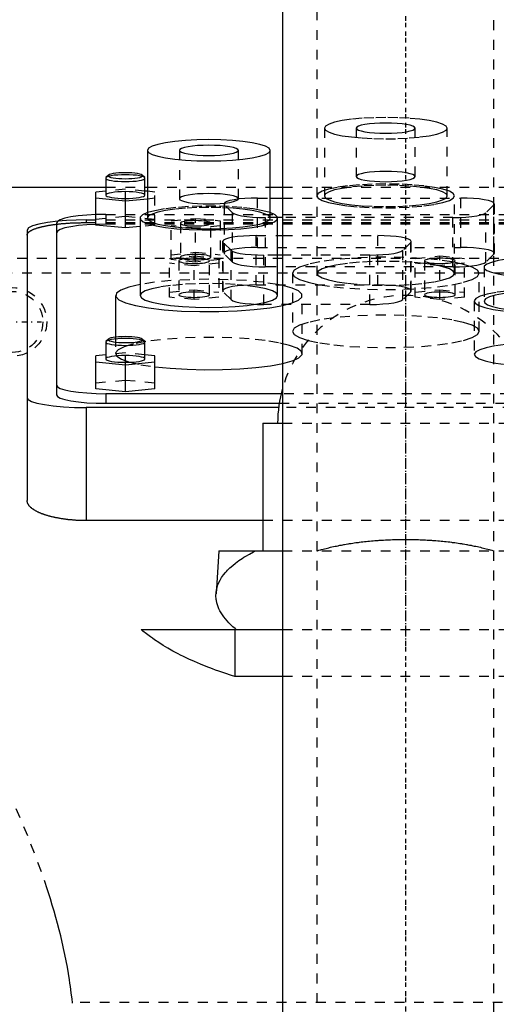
# Model space of a CAD drawing. Extents: x -125 to 125, y -92 to 634.
# Tile 6 of 8: x -39 to 9, y 235 to 336. Entities that reach past the tile are written whole.
import ezdxf

# ---------------------------------------------------------------- set-up
doc = ezdxf.new("R2010")
doc.units = 0
doc.linetypes.add('CENTER', pattern=[1.5, 0.45, -0.5, 0.05, -0.5])
doc.linetypes.add('DASHED', pattern=[2, 1, -1])
for name, color, linetype in [('AM_0', 7, 'CONTINUOUS'), ('AM_3', 7, 'DASHED'), ('AM_7', 7, 'CENTER')]:
    doc.layers.add(name, color=color, linetype=linetype)

msp = doc.modelspace()

# ---------------------------------------------------------------- linework, layer by layer
at = {"layer": 'AM_0', "color": 7, "linetype": 'CONTINUOUS'}
for p, q in [((-12.5, 585.5), (-12.5, 222.5)), ((-26.25, 322.26), (-26.25, 315.37)), ((-13.75, 315.37), (-13.75, 322.26)), ((-30.22, 319.73), (-30.47, 319.49)), ((-26.53, 319.49), (-26.78, 319.73)), ((-30.47, 319.49), (-30.5, 319.43)), ((-30.5, 319.43), (-30.5, 317.71)), ((-26.5, 319.43), (-26.53, 319.49)), ((-26.5, 317.71), (-26.5, 319.43)), ((-50, 318.5), (-30.5, 318.5)), ((-30.5, 318.12), (-31.5, 318.02)), ((-31.5, 314.66), (-31.5, 318.02)), ((-26.5, 318.5), (-26.25, 318.5)), ((-26.25, 318.09), (-26.5, 318.12)), ((-13.75, 318.5), (-12.5, 318.5)), ((-31.5, 317.42), (-28.5, 317.12)), ((-28.5, 317.12), (-26.25, 317.34)), ((-28.5, 314.36), (-28.5, 317.12)), ((-13.75, 317.4), (-12.5, 317.4)), ((-35.5, 314.86), (-35.5, 297.38)), ((-28.5, 314.36), (-31.5, 314.66)), ((-27, 315.37), (-27, 307.49)), ((-12.5, 315.42), (-13.01, 315.42)), ((-13, 307.49), (-13, 315.37)), ((-38.5, 314.14), (-38.5, 286.63)), ((-27, 314.51), (-28.5, 314.36)), ((-13, 313.58), (-12.5, 313.58)), ((-12.5, 311.6), (-13, 311.6)), ((-12.49, 308.5), (-13, 308.6)), ((-29.5, 307.49), (-29.5, 303.25)), ((-30.47, 302.82), (-30.5, 302.76)), ((-30.5, 302.76), (-30.5, 301.03)), ((-30.22, 303.06), (-30.47, 302.82)), ((-26.53, 302.82), (-26.78, 303.06)), ((-26.5, 302.76), (-26.53, 302.82)), ((-26.5, 301.03), (-26.5, 302.76)), ((-30.5, 301.44), (-31.5, 301.34)), ((-31.5, 297.99), (-31.5, 301.34)), ((-31.5, 300.74), (-28.5, 300.44)), ((-28.5, 300.44), (-25.5, 300.74)), ((-25.5, 301.34), (-26.5, 301.44)), ((-25.5, 297.99), (-25.5, 301.34)), ((-28.5, 297.69), (-28.5, 300.44)), ((-28.5, 297.69), (-31.5, 297.99)), ((-25.5, 297.99), (-28.5, 297.69)), ((-12.65, 297.5), (-30.5, 297.5)), ((-30.5, 297.5), (-30.5, 296.52)), ((-32.5, 296.08), (-32.5, 284.59)), ((-12.9, 296.08), (-32.5, 296.08)), ((-30.5, 296.52), (-12.84, 296.52)), ((-14.5, 294.5), (-14.5, 281.5)), ((-14.5, 294.5), (-12.51, 294.5)), ((-14.5, 284.59), (-32.5, 284.59)), ((-19, 281.5), (-19.27, 277.15)), ((-19, 281.5), (-12.51, 281.5)), ((-26.89, 273.5), (-12.5, 273.5)), ((-17.37, 273.5), (-17.37, 268.73)), ((-12.5, 268.73), (-17.37, 268.73))]:
    msp.add_line(p, q, dxfattribs=at)
for points in [[(-26.25, 322.26), (-26.13, 322.05), (-25.77, 321.85), (-25.2, 321.66), (-24.42, 321.49), (-23.47, 321.36), (-22.39, 321.26), (-21.22, 321.2), (-20, 321.18), (-18.78, 321.2), (-17.61, 321.26), (-16.53, 321.36), (-15.58, 321.49), (-14.8, 321.66), (-14.23, 321.85), (-13.87, 322.05), (-13.75, 322.26), (-13.87, 322.47), (-14.23, 322.68), (-14.8, 322.87), (-15.58, 323.03), (-16.53, 323.16), (-17.61, 323.26), (-18.78, 323.33), (-20, 323.35), (-21.22, 323.33), (-22.39, 323.26), (-23.47, 323.16), (-24.42, 323.03), (-25.2, 322.87), (-25.77, 322.68), (-26.13, 322.47)], [(-23, 322.26), (-22.94, 322.16), (-22.77, 322.06), (-22.49, 321.97), (-22.12, 321.89), (-21.67, 321.83), (-21.15, 321.78), (-20.59, 321.75), (-20, 321.74), (-19.41, 321.75), (-18.85, 321.78), (-18.33, 321.83), (-17.88, 321.89), (-17.51, 321.97), (-17.23, 322.06), (-17.06, 322.16), (-17, 322.26), (-17.06, 322.36), (-17.23, 322.46), (-17.51, 322.55), (-17.88, 322.63), (-18.33, 322.7), (-18.85, 322.74), (-19.41, 322.77), (-20, 322.78), (-20.59, 322.77), (-21.15, 322.74), (-21.67, 322.7), (-22.12, 322.63), (-22.49, 322.55), (-22.77, 322.46), (-22.94, 322.36)], [(-26.75, 319.68), (-26.78, 319.74), (-26.88, 319.79), (-27.04, 319.85), (-27.26, 319.89), (-27.53, 319.93), (-27.83, 319.96), (-28.16, 319.98), (-28.5, 319.98), (-28.84, 319.98), (-29.17, 319.96), (-29.47, 319.93), (-29.74, 319.89), (-29.96, 319.85), (-30.12, 319.79), (-30.22, 319.74), (-30.25, 319.68), (-30.22, 319.62), (-30.12, 319.56), (-29.96, 319.51), (-29.74, 319.46), (-29.47, 319.43), (-29.17, 319.4), (-28.84, 319.38), (-28.5, 319.37), (-28.16, 319.38), (-27.83, 319.4), (-27.53, 319.43), (-27.26, 319.46), (-27.04, 319.51), (-26.88, 319.56), (-26.78, 319.62)]]:
    msp.add_lwpolyline(points, close=True, dxfattribs=at)
for points in [[(-30.5, 319.43), (-30.46, 319.36), (-30.35, 319.3), (-30.16, 319.24), (-29.91, 319.19), (-29.61, 319.14), (-29.27, 319.11), (-28.89, 319.09), (-28.5, 319.08), (-28.11, 319.09), (-27.73, 319.11), (-27.39, 319.14), (-27.09, 319.19), (-26.84, 319.24), (-26.65, 319.3), (-26.54, 319.36), (-26.5, 319.43)], [(-30.5, 317.71), (-30.46, 317.64), (-30.35, 317.58), (-30.16, 317.52), (-29.91, 317.46), (-29.61, 317.42), (-29.27, 317.39), (-28.89, 317.37), (-28.5, 317.36), (-28.11, 317.37), (-27.73, 317.39), (-27.39, 317.42), (-27.09, 317.46), (-26.84, 317.52), (-26.65, 317.58), (-26.54, 317.64), (-26.5, 317.71)], [(-31.5, 315.72), (-32.43, 315.67), (-33.29, 315.58), (-34.05, 315.48), (-34.66, 315.35), (-35.12, 315.2), (-35.4, 315.03), (-35.5, 314.86)], [(-26.25, 315.92), (-26.74, 315.7), (-26.98, 315.46), (-26.95, 315.23), (-26.67, 315), (-26.13, 314.78), (-25.37, 314.59), (-24.4, 314.42), (-23.26, 314.29), (-22.01, 314.2), (-20.68, 314.16), (-19.32, 314.16), (-17.99, 314.2), (-16.74, 314.29), (-15.6, 314.42), (-14.63, 314.59), (-13.87, 314.78), (-13.33, 315), (-13.05, 315.23), (-13.02, 315.46), (-13.26, 315.7), (-13.75, 315.92)], [(-35.38, 315.05), (-36.43, 314.93), (-37.31, 314.76), (-37.96, 314.57), (-38.36, 314.36), (-38.5, 314.14)], [(-26.25, 315.37), (-26.13, 315.16), (-25.77, 314.95), (-25.2, 314.76), (-24.42, 314.6), (-23.47, 314.47), (-22.39, 314.36), (-21.22, 314.3), (-20, 314.28), (-18.78, 314.3), (-17.61, 314.36), (-16.53, 314.47), (-15.58, 314.6), (-14.8, 314.76), (-14.23, 314.95), (-13.87, 315.16), (-13.75, 315.37)], [(-27, 308.6), (-28.14, 308.34), (-28.96, 308.04), (-29.41, 307.72), (-29.48, 307.38), (-29.17, 307.06), (-28.48, 306.75), (-27.46, 306.47), (-26.13, 306.23), (-24.55, 306.04), (-22.79, 305.91), (-20.92, 305.85), (-19, 305.85), (-17.13, 305.92), (-15.38, 306.05), (-13.81, 306.24), (-12.49, 306.48)], [(-27, 307.49), (-26.87, 307.25), (-26.47, 307.02), (-25.82, 306.81), (-24.95, 306.63), (-23.89, 306.48), (-22.68, 306.37), (-21.37, 306.3), (-20, 306.27), (-18.63, 306.3), (-17.32, 306.37), (-16.11, 306.48), (-15.05, 306.63), (-14.18, 306.81), (-13.53, 307.02), (-13.13, 307.25), (-13, 307.49)], [(-30.5, 302.76), (-30.46, 302.69), (-30.35, 302.62), (-30.16, 302.56), (-29.91, 302.51), (-29.61, 302.47), (-29.27, 302.43), (-28.89, 302.42), (-28.5, 302.41), (-28.11, 302.42), (-27.73, 302.43), (-27.39, 302.47), (-27.09, 302.51), (-26.84, 302.56), (-26.65, 302.62), (-26.54, 302.69), (-26.5, 302.76)], [(-30.22, 303.06), (-30.25, 303), (-30.21, 302.94), (-30.11, 302.88), (-29.94, 302.83), (-29.72, 302.78), (-29.45, 302.75), (-29.15, 302.72), (-28.82, 302.7), (-28.48, 302.7), (-28.14, 302.7), (-27.81, 302.72), (-27.51, 302.75), (-27.25, 302.79), (-27.04, 302.84), (-26.88, 302.89), (-26.78, 302.94), (-26.75, 303), (-26.79, 303.06), (-26.89, 303.12), (-27.05, 303.17), (-27.27, 303.22), (-27.53, 303.26), (-27.83, 303.28), (-28.16, 303.3), (-28.5, 303.31)], [(-28.5, 303.31), (-28.85, 303.3), (-29.18, 303.28), (-29.48, 303.25), (-29.75, 303.21), (-29.97, 303.17), (-30.13, 303.11), (-30.22, 303.06)], [(-30.5, 301.03), (-30.46, 300.96), (-30.35, 300.9), (-30.16, 300.84), (-29.91, 300.79), (-29.61, 300.74), (-29.27, 300.71), (-28.89, 300.69), (-28.5, 300.69), (-28.11, 300.69), (-27.73, 300.71), (-27.39, 300.74), (-27.09, 300.79), (-26.84, 300.84), (-26.65, 300.9), (-26.54, 300.96), (-26.5, 301.03)], [(-25.51, 300.24), (-23.93, 300.08), (-22.22, 299.98), (-20.42, 299.93), (-18.61, 299.95), (-16.85, 300.02), (-15.21, 300.16), (-13.74, 300.34), (-12.49, 300.57)], [(-35.5, 298.37), (-35.4, 298.2), (-35.12, 298.04), (-34.66, 297.89), (-34.04, 297.75), (-33.28, 297.65), (-32.41, 297.57), (-31.48, 297.52), (-30.5, 297.5)], [(-38.5, 297.12), (-38.38, 296.92), (-38.04, 296.72), (-37.49, 296.54), (-36.74, 296.39), (-35.83, 296.26), (-34.8, 296.16), (-33.67, 296.1), (-32.5, 296.08)], [(-35.5, 297.38), (-35.4, 297.21), (-35.12, 297.05), (-34.66, 296.9), (-34.04, 296.77), (-33.28, 296.66), (-32.41, 296.58), (-31.48, 296.53), (-30.5, 296.52)]]:
    msp.add_lwpolyline(points, dxfattribs=at)
for points in [[(-32.5, 284.59, 0), (-32.54, 284.59, 0), (-32.63, 284.59, 0), (-32.71, 284.59, 0), (-32.75, 284.59, 0), (-32.8, 284.59, 0), (-32.88, 284.59, 0), (-32.97, 284.59, 0), (-33.06, 284.6, 0), (-33.14, 284.6, 0), (-33.23, 284.6, 0), (-33.27, 284.6, 0), (-33.31, 284.61, 0), (-33.4, 284.61, 0), (-33.49, 284.61, 0), (-33.57, 284.62, 0), (-33.66, 284.63, 0), (-33.75, 284.63, 0), (-33.79, 284.63, 0), (-33.83, 284.64, 0), (-33.92, 284.65, 0), (-34.01, 284.65, 0), (-34.05, 284.66, 0), (-34.09, 284.66, 0), (-34.18, 284.67, 0), (-34.26, 284.68, 0), (-34.31, 284.68, 0), (-34.35, 284.69, 0), (-34.43, 284.7, 0), (-34.52, 284.71, 0), (-34.6, 284.72, 0), (-34.68, 284.73, 0), (-34.77, 284.74, 0), (-34.81, 284.75, 0), (-34.85, 284.75, 0), (-34.93, 284.76, 0), (-35.01, 284.78, 0), (-35.09, 284.79, 0), (-35.17, 284.8, 0), (-35.25, 284.82, 0), (-35.29, 284.82, 0), (-35.33, 284.83, 0), (-35.41, 284.85, 0), (-35.49, 284.86, 0), (-35.56, 284.88, 0), (-35.64, 284.89, 0), (-35.71, 284.91, 0), (-35.75, 284.92, 0), (-35.79, 284.92, 0), (-35.86, 284.94, 0), (-35.93, 284.96, 0), (-36.01, 284.98, 0), (-36.08, 284.99, 0), (-36.15, 285.01, 0), (-36.18, 285.02, 0), (-36.21, 285.03, 0), (-36.28, 285.05, 0), (-36.35, 285.07, 0), (-36.41, 285.09, 0), (-36.48, 285.11, 0), (-36.54, 285.13, 0), (-36.57, 285.13, 0), (-36.6, 285.14, 0), (-36.67, 285.16, 0), (-36.73, 285.18, 0), (-36.76, 285.2, 0), (-36.78, 285.21, 0), (-36.84, 285.23, 0), (-36.9, 285.25, 0), (-36.93, 285.26, 0), (-36.96, 285.27, 0), (-37.02, 285.29, 0), (-37.07, 285.31, 0), (-37.13, 285.34, 0), (-37.18, 285.36, 0), (-37.23, 285.38, 0), (-37.26, 285.39, 0), (-37.29, 285.4, 0), (-37.34, 285.43, 0), (-37.39, 285.45, 0), (-37.44, 285.48, 0), (-37.49, 285.5, 0), (-37.54, 285.53, 0), (-37.56, 285.54, 0), (-37.58, 285.55, 0), (-37.63, 285.58, 0), (-37.68, 285.6, 0), (-37.72, 285.63, 0), (-37.76, 285.66, 0), (-37.8, 285.68, 0), (-37.82, 285.7, 0), (-37.84, 285.71, 0), (-37.88, 285.74, 0), (-37.92, 285.76, 0), (-37.96, 285.79, 0), (-38, 285.82, 0), (-38.03, 285.85, 0), (-38.05, 285.86, 0), (-38.06, 285.87, 0), (-38.1, 285.9, 0), (-38.13, 285.93, 0), (-38.16, 285.96, 0), (-38.19, 285.99, 0), (-38.22, 286.02, 0), (-38.23, 286.03, 0), (-38.24, 286.04, 0), (-38.27, 286.07, 0), (-38.29, 286.1, 0), (-38.3, 286.12, 0), (-38.31, 286.13, 0), (-38.33, 286.16, 0), (-38.35, 286.19, 0), (-38.36, 286.2, 0), (-38.37, 286.22, 0), (-38.39, 286.25, 0), (-38.41, 286.28, 0), (-38.42, 286.3, 0), (-38.43, 286.33, 0), (-38.45, 286.36, 0), (-38.45, 286.38, 0), (-38.46, 286.39, 0), (-38.47, 286.42, 0), (-38.47, 286.45, 0), (-38.48, 286.48, 0), (-38.49, 286.51, 0), (-38.49, 286.53, 0), (-38.49, 286.55, 0), (-38.5, 286.56, 0), (-38.5, 286.59, 0), (-38.5, 286.62, 0), (-38.5, 286.63, 0)], [(-17.21, 273.5, 0), (-17.33, 273.6, 0), (-17.55, 273.79, 0), (-17.76, 273.98, 0), (-17.87, 274.08, 0), (-17.96, 274.18, 0), (-18.15, 274.38, 0), (-18.32, 274.58, 0), (-18.48, 274.79, 0), (-18.62, 274.99, 0), (-18.75, 275.2, 0), (-18.81, 275.3, 0), (-18.87, 275.4, 0), (-18.97, 275.61, 0), (-19.06, 275.82, 0), (-19.13, 276.03, 0), (-19.19, 276.23, 0), (-19.23, 276.44, 0), (-19.25, 276.54, 0), (-19.26, 276.65, 0), (-19.28, 276.85, 0), (-19.28, 277.05, 0), (-19.27, 277.15, 0)], [(-17.37, 268.73, 0), (-17.7, 268.84, 0), (-18.36, 269.05, 0), (-19, 269.27, 0), (-19.32, 269.38, 0), (-19.63, 269.5, 0), (-20.26, 269.74, 0), (-20.86, 269.98, 0), (-21.46, 270.24, 0), (-22.03, 270.5, 0), (-22.59, 270.76, 0), (-22.87, 270.9, 0), (-23.14, 271.03, 0), (-23.66, 271.31, 0), (-24.16, 271.59, 0), (-24.64, 271.88, 0), (-25.1, 272.17, 0), (-25.54, 272.46, 0), (-25.75, 272.61, 0), (-25.95, 272.76, 0), (-26.35, 273.05, 0), (-26.72, 273.35, 0), (-26.89, 273.5, 0)]]:
    msp.add_polyline3d(points, dxfattribs=at)
msp.add_arc((0, 294.5), 13, 164.0576, 180, dxfattribs=at)
at = {"layer": 'AM_3', "color": 6, "linetype": 'DASHED'}
for p, q in [((-9, 600.5), (-9, -59.5)), ((9, -59.5), (9, 600.5)), ((-8.25, 324.52), (-8.25, 317.63)), ((-5, 324.52), (-5, 319.6)), ((1, 319.6), (1, 324.52)), ((4.25, 317.63), (4.25, 324.52)), ((-23, 322.26), (-23, 317.34)), ((-17, 317.34), (-17, 322.26)), ((-30.5, 318.5), (-26.5, 318.5)), ((-28.5, 318.32), (-30.5, 318.12)), ((-28.5, 317.12), (-28.5, 318.32)), ((-26.5, 318.12), (-28.5, 318.32)), ((-26.25, 318.5), (-13.75, 318.5)), ((-25.5, 318.02), (-26.25, 318.09)), ((-25.5, 314.66), (-25.5, 318.02)), ((-12.5, 318.5), (12.5, 318.5)), ((5, 309.75), (5, 317.63)), ((-26.25, 317.34), (-25.5, 317.42)), ((-18.45, 316.81), (-18.45, 311.79)), ((-18.4, 311.69), (-18.4, 316.71)), ((-17.59, 315.91), (-18.4, 316.71)), ((-15.05, 317.4), (-13.75, 317.4)), ((-15.05, 312.38), (-15.05, 317.4)), ((-12.5, 317.4), (5.65, 317.4)), ((5.65, 312.38), (5.65, 317.4)), ((9, 316.71), (8.19, 315.91)), ((9, 311.69), (9, 316.71)), ((9.05, 311.79), (9.05, 316.81)), ((-30.5, 315.73), (-31.5, 315.72)), ((-30.5, 315.73), (12.5, 315.73)), ((-30.5, 315.73), (-30.5, 314.75)), ((-17.59, 310.89), (-17.59, 315.91)), ((8.19, 310.89), (8.19, 315.91)), ((-32.5, 315.18), (-32.5, 314.91)), ((-32.5, 315.18), (32.5, 315.18)), ((-32.5, 314.91), (32.5, 314.91)), ((-31.5, 315.26), (-28.5, 315.56)), ((30.5, 314.75), (-30.5, 314.75)), ((-28.5, 315.56), (-25.5, 315.26)), ((-25.5, 314.66), (-27, 314.51)), ((-23.85, 315.09), (-21.35, 315.34)), ((-23.85, 311.14), (-23.85, 315.09)), ((-22.9, 314.84), (-22.9, 311.39)), ((-21.35, 315.34), (-18.85, 315.09)), ((-21.35, 310.89), (-21.35, 315.34)), ((-19.8, 311.39), (-19.8, 314.84)), ((-18.85, 315.09), (-18.85, 311.14)), ((-14.24, 310.4), (-14.24, 315.42)), ((-13.01, 315.42), (-14.24, 315.42)), ((4.84, 315.42), (-12.5, 315.42)), ((4.84, 310.4), (4.84, 315.42)), ((-21.35, 314.34), (-23.85, 314.59)), ((-18.85, 314.59), (-21.35, 314.34)), ((-18.6, 312.99), (-18.6, 307.97)), ((-18.55, 307.87), (-18.55, 312.89)), ((-17.74, 312.09), (-18.55, 312.89)), ((-15.2, 313.58), (-13, 313.58)), ((-15.2, 308.56), (-15.2, 313.58)), ((-12.5, 313.58), (-2.8, 313.58)), ((-2.8, 308.56), (-2.8, 313.58)), ((0.55, 312.89), (-0.26, 312.09)), ((0.55, 307.87), (0.55, 312.89)), ((0.6, 307.97), (0.6, 312.99)), ((-23.85, 311.64), (-21.35, 311.89)), ((-21.35, 311.89), (-18.85, 311.64)), ((-17.59, 310.89), (-18.4, 311.69)), ((-17.74, 307.07), (-17.74, 312.09)), ((-15.05, 312.38), (5.65, 312.38)), ((-14.39, 306.58), (-14.39, 311.6)), ((-13, 311.6), (-14.39, 311.6)), ((-3.61, 311.6), (-12.5, 311.6)), ((-3.61, 306.58), (-3.61, 311.6)), ((-0.26, 307.07), (-0.26, 312.09)), ((9, 311.69), (8.19, 310.89)), ((-47.5, 311.3), (47.5, 311.3)), ((-24, 311.27), (-21.5, 311.52)), ((-24, 307.32), (-24, 311.27)), ((-21.5, 310.52), (-24, 310.77)), ((-21.35, 310.89), (-23.85, 311.14)), ((-23.05, 311.02), (-23.05, 307.57)), ((-21.5, 311.52), (-19, 311.27)), ((-21.5, 307.07), (-21.5, 311.52)), ((-19, 310.77), (-21.5, 310.52)), ((-18.85, 311.14), (-21.35, 310.89)), ((-19.95, 307.57), (-19.95, 311.02)), ((-19, 311.27), (-19, 307.32)), ((1, 311.27), (3.5, 311.52)), ((1, 307.32), (1, 311.27)), ((3.5, 310.52), (1, 310.77)), ((1.95, 311.02), (1.95, 307.57)), ((3.5, 311.52), (6, 311.27)), ((3.5, 307.07), (3.5, 311.52)), ((6, 310.77), (3.5, 310.52)), ((5.05, 307.57), (5.05, 311.02)), ((6, 307.32), (6, 311.27)), ((-43, 309.8), (44, 309.8)), ((4.84, 310.4), (-14.24, 310.4)), ((-11.5, 309.75), (-11.5, 303.84)), ((7.5, 303.84), (7.5, 309.75)), ((8, 310.36), (8, 306.91)), ((-24, 307.82), (-21.5, 308.07)), ((-21.5, 308.07), (-19, 307.82)), ((-17.74, 307.07), (-18.55, 307.87)), ((-15.2, 308.56), (-2.8, 308.56)), ((0.55, 307.87), (-0.26, 307.07)), ((1, 307.82), (3.5, 308.07)), ((3.5, 308.07), (6, 307.82)), ((-21.5, 307.07), (-24, 307.32)), ((-19, 307.32), (-21.5, 307.07)), ((-3.61, 306.58), (-14.39, 306.58)), ((-10.5, 301.58), (-10.5, 307.49)), ((3.5, 307.07), (1, 307.32)), ((6, 307.32), (3.5, 307.07)), ((7, 306.91), (7, 301.49)), ((-29.5, 303.25), (-29.5, 301.58)), ((-28.5, 301.64), (-30.5, 301.44)), ((-28.5, 300.44), (-28.5, 301.64)), ((-26.5, 301.44), (-28.5, 301.64)), ((-31.5, 298.59), (-28.5, 298.89)), ((-28.5, 298.89), (-25.5, 298.59)), ((12.65, 297.5), (-12.65, 297.5)), ((12.9, 296.08), (-12.9, 296.08)), ((-12.84, 296.52), (12.84, 296.52)), ((-12.51, 294.5), (12.51, 294.5)), ((14.5, 284.59), (-14.5, 284.59)), ((-12.51, 281.5), (12.51, 281.5)), ((-12.5, 273.5), (12.5, 273.5)), ((12.5, 268.73), (-12.5, 268.73)), ((33.89, 235.56), (-33.89, 235.56))]:
    msp.add_line(p, q, dxfattribs=at)
for points in [[(-8.25, 324.52), (-8.13, 324.31), (-7.77, 324.1), (-7.2, 323.92), (-6.42, 323.75), (-5.47, 323.62), (-4.39, 323.52), (-3.22, 323.45), (-2, 323.43), (-0.78, 323.45), (0.39, 323.52), (1.47, 323.62), (2.42, 323.75), (3.2, 323.92), (3.77, 324.1), (4.13, 324.31), (4.25, 324.52), (4.13, 324.73), (3.77, 324.93), (3.2, 325.12), (2.42, 325.29), (1.47, 325.42), (0.39, 325.52), (-0.78, 325.58), (-2, 325.6), (-3.22, 325.58), (-4.39, 325.52), (-5.47, 325.42), (-6.42, 325.29), (-7.2, 325.12), (-7.77, 324.93), (-8.13, 324.73)], [(-5, 324.52), (-4.94, 324.42), (-4.77, 324.32), (-4.49, 324.23), (-4.12, 324.15), (-3.67, 324.09), (-3.15, 324.04), (-2.59, 324.01), (-2, 324), (-1.41, 324.01), (-0.85, 324.04), (-0.33, 324.09), (0.12, 324.15), (0.49, 324.23), (0.77, 324.32), (0.94, 324.42), (1, 324.52), (0.94, 324.62), (0.77, 324.72), (0.49, 324.81), (0.12, 324.89), (-0.33, 324.95), (-0.85, 325), (-1.41, 325.03), (-2, 325.04), (-2.59, 325.03), (-3.15, 325), (-3.67, 324.95), (-4.12, 324.89), (-4.49, 324.81), (-4.77, 324.72), (-4.94, 324.62)], [(-5, 319.6), (-4.94, 319.49), (-4.77, 319.4), (-4.49, 319.31), (-4.12, 319.23), (-3.67, 319.16), (-3.15, 319.11), (-2.59, 319.08), (-2, 319.07), (-1.41, 319.08), (-0.85, 319.11), (-0.33, 319.16), (0.12, 319.23), (0.49, 319.31), (0.77, 319.4), (0.94, 319.49), (1, 319.6), (0.94, 319.7), (0.77, 319.79), (0.49, 319.88), (0.12, 319.96), (-0.33, 320.03), (-0.85, 320.08), (-1.41, 320.11), (-2, 320.12), (-2.59, 320.11), (-3.15, 320.08), (-3.67, 320.03), (-4.12, 319.96), (-4.49, 319.88), (-4.77, 319.79), (-4.94, 319.7)], [(-9, 317.63), (-8.87, 317.39), (-8.47, 317.16), (-7.82, 316.95), (-6.95, 316.77), (-5.89, 316.61), (-4.68, 316.5), (-3.37, 316.43), (-2, 316.41), (-0.63, 316.43), (0.68, 316.5), (1.89, 316.61), (2.95, 316.77), (3.82, 316.95), (4.47, 317.16), (4.87, 317.39), (5, 317.63), (4.87, 317.86), (4.47, 318.09), (3.82, 318.3), (2.95, 318.49), (1.89, 318.64), (0.68, 318.75), (-0.63, 318.82), (-2, 318.84), (-3.37, 318.82), (-4.68, 318.75), (-5.89, 318.64), (-6.95, 318.49), (-7.82, 318.3), (-8.47, 318.09), (-8.87, 317.86)], [(-8.25, 317.63), (-8.13, 317.41), (-7.77, 317.21), (-7.2, 317.02), (-6.42, 316.86), (-5.47, 316.72), (-4.39, 316.62), (-3.22, 316.56), (-2, 316.54), (-0.78, 316.56), (0.39, 316.62), (1.47, 316.72), (2.42, 316.86), (3.2, 317.02), (3.77, 317.21), (4.13, 317.41), (4.25, 317.63), (4.13, 317.84), (3.77, 318.04), (3.2, 318.23), (2.42, 318.39), (1.47, 318.53), (0.39, 318.63), (-0.78, 318.69), (-2, 318.71), (-3.22, 318.69), (-4.39, 318.63), (-5.47, 318.53), (-6.42, 318.39), (-7.2, 318.23), (-7.77, 318.04), (-8.13, 317.84)], [(-23, 317.34), (-22.94, 317.24), (-22.77, 317.14), (-22.49, 317.05), (-22.12, 316.97), (-21.67, 316.9), (-21.15, 316.86), (-20.59, 316.83), (-20, 316.82), (-19.41, 316.83), (-18.85, 316.86), (-18.33, 316.9), (-17.88, 316.97), (-17.51, 317.05), (-17.23, 317.14), (-17.06, 317.24), (-17, 317.34), (-17.06, 317.44), (-17.23, 317.54), (-17.51, 317.63), (-17.88, 317.71), (-18.33, 317.77), (-18.85, 317.82), (-19.41, 317.85), (-20, 317.86), (-20.59, 317.85), (-21.15, 317.82), (-21.67, 317.77), (-22.12, 317.71), (-22.49, 317.63), (-22.77, 317.54), (-22.94, 317.44)], [(-19.8, 311.39), (-19.83, 311.44), (-19.92, 311.49), (-20.06, 311.54), (-20.25, 311.58), (-20.49, 311.62), (-20.76, 311.64), (-21.05, 311.66), (-21.35, 311.66), (-21.65, 311.66), (-21.94, 311.64), (-22.21, 311.62), (-22.45, 311.58), (-22.64, 311.54), (-22.78, 311.49), (-22.87, 311.44), (-22.9, 311.39), (-22.87, 311.34), (-22.78, 311.29), (-22.64, 311.24), (-22.45, 311.2), (-22.21, 311.17), (-21.94, 311.14), (-21.65, 311.13), (-21.35, 311.12), (-21.05, 311.13), (-20.76, 311.14), (-20.49, 311.17), (-20.25, 311.2), (-20.06, 311.24), (-19.92, 311.29), (-19.83, 311.34)], [(-19.95, 311.02), (-19.98, 311.07), (-20.07, 311.12), (-20.21, 311.17), (-20.4, 311.21), (-20.64, 311.24), (-20.91, 311.27), (-21.2, 311.28), (-21.5, 311.29), (-21.8, 311.28), (-22.09, 311.27), (-22.36, 311.24), (-22.6, 311.21), (-22.79, 311.17), (-22.93, 311.12), (-23.02, 311.07), (-23.05, 311.02), (-23.02, 310.97), (-22.93, 310.92), (-22.79, 310.87), (-22.6, 310.83), (-22.36, 310.79), (-22.09, 310.77), (-21.8, 310.75), (-21.5, 310.75), (-21.2, 310.75), (-20.91, 310.77), (-20.64, 310.79), (-20.4, 310.83), (-20.21, 310.87), (-20.07, 310.92), (-19.98, 310.97)], [(-11.5, 309.75), (-11.32, 309.43), (-10.78, 309.12), (-9.9, 308.83), (-8.72, 308.58), (-7.28, 308.38), (-5.64, 308.22), (-3.85, 308.13), (-2, 308.1), (-0.15, 308.13), (1.64, 308.22), (3.28, 308.38), (4.72, 308.58), (5.9, 308.83), (6.78, 309.12), (7.32, 309.43), (7.5, 309.75), (7.32, 310.07), (6.78, 310.38), (5.9, 310.66), (4.72, 310.91), (3.28, 311.12), (1.64, 311.27), (-0.15, 311.36), (-2, 311.4), (-3.85, 311.36), (-5.64, 311.27), (-7.28, 311.12), (-8.72, 310.91), (-9.9, 310.66), (-10.78, 310.38), (-11.32, 310.07)], [(-9, 309.75), (-8.87, 309.51), (-8.47, 309.28), (-7.82, 309.07), (-6.95, 308.89), (-5.89, 308.74), (-4.68, 308.62), (-3.37, 308.55), (-2, 308.53), (-0.63, 308.55), (0.68, 308.62), (1.89, 308.74), (2.95, 308.89), (3.82, 309.07), (4.47, 309.28), (4.87, 309.51), (5, 309.75), (4.87, 309.98), (4.47, 310.21), (3.82, 310.42), (2.95, 310.61), (1.89, 310.76), (0.68, 310.87), (-0.63, 310.94), (-2, 310.96), (-3.37, 310.94), (-4.68, 310.87), (-5.89, 310.76), (-6.95, 310.61), (-7.82, 310.42), (-8.47, 310.21), (-8.87, 309.98)], [(5.05, 311.02), (5.02, 311.07), (4.93, 311.12), (4.79, 311.17), (4.6, 311.21), (4.36, 311.24), (4.09, 311.27), (3.8, 311.28), (3.5, 311.29), (3.2, 311.28), (2.91, 311.27), (2.64, 311.24), (2.4, 311.21), (2.21, 311.17), (2.07, 311.12), (1.98, 311.07), (1.95, 311.02), (1.98, 310.97), (2.07, 310.92), (2.21, 310.87), (2.4, 310.83), (2.64, 310.79), (2.91, 310.77), (3.2, 310.75), (3.5, 310.75), (3.8, 310.75), (4.09, 310.77), (4.36, 310.79), (4.6, 310.83), (4.79, 310.87), (4.93, 310.92), (5.02, 310.97)], [(-19.95, 307.57), (-19.98, 307.62), (-20.07, 307.67), (-20.21, 307.72), (-20.4, 307.76), (-20.64, 307.8), (-20.91, 307.82), (-21.2, 307.84), (-21.5, 307.84), (-21.8, 307.84), (-22.09, 307.82), (-22.36, 307.8), (-22.6, 307.76), (-22.79, 307.72), (-22.93, 307.67), (-23.02, 307.62), (-23.05, 307.57), (-23.02, 307.52), (-22.93, 307.47), (-22.79, 307.42), (-22.6, 307.38), (-22.36, 307.35), (-22.09, 307.32), (-21.8, 307.31), (-21.5, 307.3), (-21.2, 307.31), (-20.91, 307.32), (-20.64, 307.35), (-20.4, 307.38), (-20.21, 307.42), (-20.07, 307.47), (-19.98, 307.52)], [(5.05, 307.57), (5.02, 307.62), (4.93, 307.67), (4.79, 307.72), (4.6, 307.76), (4.36, 307.8), (4.09, 307.82), (3.8, 307.84), (3.5, 307.84), (3.2, 307.84), (2.91, 307.82), (2.64, 307.8), (2.4, 307.76), (2.21, 307.72), (2.07, 307.67), (1.98, 307.62), (1.95, 307.57), (1.98, 307.52), (2.07, 307.47), (2.21, 307.42), (2.4, 307.38), (2.64, 307.35), (2.91, 307.32), (3.2, 307.31), (3.5, 307.3), (3.8, 307.31), (4.09, 307.32), (4.36, 307.35), (4.6, 307.38), (4.79, 307.42), (4.93, 307.47), (5.02, 307.52)], [(-11.5, 303.84), (-11.32, 303.52), (-10.78, 303.21), (-9.9, 302.92), (-8.72, 302.67), (-7.28, 302.47), (-5.64, 302.31), (-3.85, 302.22), (-2, 302.19), (-0.15, 302.22), (1.64, 302.31), (3.28, 302.47), (4.72, 302.67), (5.9, 302.92), (6.78, 303.21), (7.32, 303.52), (7.5, 303.84), (7.32, 304.16), (6.78, 304.47), (5.9, 304.75), (4.72, 305), (3.28, 305.21), (1.64, 305.36), (-0.15, 305.46), (-2, 305.49), (-3.85, 305.46), (-5.64, 305.36), (-7.28, 305.21), (-8.72, 305), (-9.9, 304.75), (-10.78, 304.47), (-11.32, 304.16)]]:
    msp.add_lwpolyline(points, close=True, dxfattribs=at)
for points in [[(-28.5, 319.78), (-28.9, 319.77), (-29.28, 319.75), (-29.62, 319.72), (-29.93, 319.68), (-30.18, 319.62), (-30.36, 319.56), (-30.47, 319.49)], [(-26.53, 319.49), (-26.64, 319.56), (-26.82, 319.62), (-27.07, 319.68), (-27.38, 319.72), (-27.72, 319.75), (-28.1, 319.77), (-28.5, 319.78)], [(-28.5, 318.06), (-28.89, 318.05), (-29.27, 318.03), (-29.61, 318), (-29.91, 317.95), (-30.16, 317.9), (-30.35, 317.84), (-30.46, 317.78), (-30.5, 317.71)], [(-26.5, 317.71), (-26.54, 317.78), (-26.65, 317.84), (-26.84, 317.9), (-27.09, 317.95), (-27.39, 318), (-27.73, 318.03), (-28.11, 318.05), (-28.5, 318.06)], [(-15.05, 317.4), (-15.7, 317.39), (-16.33, 317.36), (-16.92, 317.31), (-17.43, 317.24), (-17.85, 317.15), (-18.17, 317.05), (-18.37, 316.94), (-18.45, 316.83), (-18.4, 316.71)], [(9, 316.71), (9.05, 316.83), (8.97, 316.94), (8.77, 317.05), (8.45, 317.15), (8.03, 317.24), (7.52, 317.31), (6.93, 317.36), (6.3, 317.39), (5.65, 317.4)], [(-13.75, 315.92), (-14.5, 316.12), (-15.48, 316.3), (-16.63, 316.43), (-17.92, 316.53), (-19.3, 316.58), (-20.7, 316.58), (-22.08, 316.53), (-23.37, 316.43), (-24.52, 316.3), (-25.5, 316.12), (-26.25, 315.92)], [(-13.75, 315.37), (-13.87, 315.58), (-14.23, 315.78), (-14.8, 315.97), (-15.58, 316.14), (-16.53, 316.27), (-17.61, 316.37), (-18.78, 316.43), (-20, 316.45), (-21.22, 316.43), (-22.39, 316.37), (-23.47, 316.27), (-24.42, 316.14), (-25.2, 315.97), (-25.77, 315.78), (-26.13, 315.58), (-26.25, 315.37)], [(-17.59, 315.91), (-17.4, 315.8), (-17.09, 315.69), (-16.67, 315.6), (-16.15, 315.53), (-15.56, 315.47), (-14.91, 315.44), (-14.24, 315.42)], [(4.84, 315.42), (5.51, 315.44), (6.16, 315.47), (6.75, 315.53), (7.27, 315.6), (7.69, 315.69), (8, 315.8), (8.19, 315.91)], [(-30.5, 314.75), (-31.48, 314.73), (-32.41, 314.68), (-33.28, 314.6), (-34.04, 314.49), (-34.66, 314.36), (-35.12, 314.21), (-35.4, 314.05), (-35.5, 313.88)], [(-32.5, 315.18), (-33.5, 315.17), (-34.47, 315.12), (-35.38, 315.05)], [(-19.8, 314.84), (-19.83, 314.89), (-19.92, 314.94), (-20.06, 314.99), (-20.25, 315.03), (-20.49, 315.06), (-20.76, 315.09), (-21.05, 315.1), (-21.35, 315.11), (-21.65, 315.1), (-21.94, 315.09), (-22.21, 315.06), (-22.45, 315.03), (-22.64, 314.99), (-22.78, 314.94), (-22.87, 314.89), (-22.9, 314.84)], [(-22.9, 314.84), (-22.87, 314.79), (-22.78, 314.74), (-22.64, 314.69), (-22.45, 314.65), (-22.21, 314.61), (-21.94, 314.59), (-21.65, 314.57), (-21.35, 314.57), (-21.05, 314.57), (-20.76, 314.59), (-20.49, 314.61), (-20.25, 314.65), (-20.06, 314.69), (-19.92, 314.74), (-19.83, 314.79), (-19.8, 314.84)], [(-15.2, 313.58), (-15.85, 313.57), (-16.48, 313.54), (-17.07, 313.49), (-17.58, 313.42), (-18, 313.33), (-18.32, 313.23), (-18.52, 313.12), (-18.6, 313), (-18.55, 312.89)], [(0.55, 312.89), (0.6, 313), (0.52, 313.12), (0.32, 313.23), (0, 313.33), (-0.42, 313.42), (-0.93, 313.49), (-1.52, 313.54), (-2.15, 313.57), (-2.8, 313.58)], [(-15.05, 312.38), (-15.7, 312.37), (-16.33, 312.34), (-16.92, 312.28), (-17.43, 312.21), (-17.85, 312.13), (-18.17, 312.03), (-18.37, 311.92), (-18.45, 311.8), (-18.4, 311.69)], [(-17.74, 312.09), (-17.55, 311.98), (-17.24, 311.87), (-16.82, 311.78), (-16.3, 311.71), (-15.71, 311.65), (-15.06, 311.62), (-14.39, 311.6)], [(-3.61, 311.6), (-2.94, 311.62), (-2.29, 311.65), (-1.7, 311.71), (-1.18, 311.78), (-0.76, 311.87), (-0.45, 311.98), (-0.26, 312.09)], [(9, 311.69), (9.05, 311.8), (8.97, 311.92), (8.77, 312.03), (8.45, 312.13), (8.03, 312.21), (7.52, 312.28), (6.93, 312.34), (6.3, 312.37), (5.65, 312.38)], [(-17.59, 310.89), (-17.4, 310.78), (-17.09, 310.67), (-16.67, 310.58), (-16.15, 310.5), (-15.56, 310.45), (-14.91, 310.41), (-14.24, 310.4)], [(4.84, 310.4), (5.51, 310.41), (6.16, 310.45), (6.75, 310.5), (7.27, 310.58), (7.69, 310.67), (8, 310.78), (8.19, 310.89)], [(12.5, 311.37), (11.36, 311.29), (10.33, 311.18), (9.45, 311.04), (8.75, 310.86), (8.28, 310.67), (8.03, 310.46), (8.03, 310.25), (8.28, 310.05), (8.75, 309.85), (9.45, 309.68), (10.33, 309.53), (11.36, 309.42), (12.5, 309.35)], [(-13, 308.6), (-14.47, 308.83), (-16.18, 309), (-18.05, 309.1), (-20, 309.14), (-21.95, 309.1), (-23.82, 309), (-25.53, 308.83), (-27, 308.6)], [(-13, 307.49), (-13.13, 307.73), (-13.53, 307.95), (-14.18, 308.16), (-15.05, 308.35), (-16.11, 308.5), (-17.32, 308.61), (-18.63, 308.68), (-20, 308.7), (-21.37, 308.68), (-22.68, 308.61), (-23.89, 308.5), (-24.95, 308.35), (-25.82, 308.16), (-26.47, 307.95), (-26.87, 307.73), (-27, 307.49)], [(-15.2, 308.56), (-15.85, 308.55), (-16.48, 308.52), (-17.07, 308.46), (-17.58, 308.39), (-18, 308.3), (-18.32, 308.2), (-18.52, 308.1), (-18.6, 307.98), (-18.55, 307.87)], [(-12.49, 306.48), (-11.54, 306.74), (-10.88, 307.03), (-10.54, 307.33), (-10.54, 307.64), (-10.88, 307.95), (-11.54, 308.24), (-12.49, 308.5)], [(0.55, 307.87), (0.6, 307.98), (0.52, 308.1), (0.32, 308.2), (0, 308.3), (-0.42, 308.39), (-0.93, 308.46), (-1.52, 308.52), (-2.15, 308.55), (-2.8, 308.56)], [(20, 307.54), (19.17, 307.73), (18.15, 307.89), (16.96, 308.01), (15.65, 308.09), (14.29, 308.12), (12.91, 308.11), (11.57, 308.05), (10.33, 307.94), (9.23, 307.8), (8.31, 307.62), (7.62, 307.41), (7.18, 307.18), (7, 306.95), (7.1, 306.71), (7.46, 306.48), (8.08, 306.26), (8.93, 306.07), (9.98, 305.92), (11.18, 305.8), (12.5, 305.72)], [(20, 306.91), (19.89, 307.11), (19.55, 307.3), (19.01, 307.48), (18.28, 307.64), (17.39, 307.77), (16.38, 307.87), (15.27, 307.93), (14.12, 307.95), (12.96, 307.94), (11.84, 307.88), (10.8, 307.79), (9.88, 307.67), (9.12, 307.52), (8.54, 307.34), (8.16, 307.15), (8, 306.95), (8.07, 306.75), (8.36, 306.55), (8.86, 306.37), (9.55, 306.21), (10.41, 306.07), (11.41, 305.97), (12.5, 305.9)], [(-17.74, 307.07), (-17.55, 306.96), (-17.24, 306.85), (-16.82, 306.76), (-16.3, 306.68), (-15.71, 306.63), (-15.06, 306.59), (-14.39, 306.58)], [(-3.61, 306.58), (-2.94, 306.59), (-2.29, 306.63), (-1.7, 306.68), (-1.18, 306.76), (-0.76, 306.85), (-0.45, 306.96), (-0.26, 307.07)], [(-26.53, 302.82), (-26.64, 302.88), (-26.82, 302.94), (-27.07, 303), (-27.38, 303.04), (-27.72, 303.08), (-28.1, 303.1), (-28.5, 303.1), (-28.9, 303.1), (-29.28, 303.08), (-29.62, 303.04), (-29.93, 303), (-30.18, 302.94), (-30.36, 302.88), (-30.47, 302.82)], [(-12.49, 300.57), (-11.49, 300.85), (-10.83, 301.15), (-10.52, 301.47), (-10.58, 301.8), (-11.01, 302.12), (-11.8, 302.41), (-12.9, 302.68), (-14.28, 302.9), (-15.89, 303.07), (-17.65, 303.18), (-19.51, 303.23), (-21.39, 303.21), (-23.21, 303.13), (-24.91, 302.99), (-26.41, 302.8), (-27.67, 302.56), (-28.62, 302.27), (-29.24, 301.97), (-29.49, 301.64), (-29.38, 301.32), (-28.9, 301), (-28.07, 300.71), (-26.92, 300.45), (-25.51, 300.24)], [(21, 301.49), (20.87, 301.73), (20.47, 301.96), (19.83, 302.17), (18.97, 302.35), (17.91, 302.5), (16.71, 302.61), (15.41, 302.68), (14.05, 302.71), (12.69, 302.69), (11.38, 302.62), (10.17, 302.51), (9.1, 302.36), (8.22, 302.18), (7.57, 301.97), (7.15, 301.75), (7, 301.51), (7.12, 301.27), (7.49, 301.05), (8.12, 300.84), (8.97, 300.65), (10.01, 300.5), (11.2, 300.38), (12.5, 300.31)], [(-26.5, 301.03), (-26.54, 301.1), (-26.65, 301.17), (-26.84, 301.23), (-27.09, 301.28), (-27.39, 301.32), (-27.73, 301.35), (-28.11, 301.37), (-28.5, 301.38), (-28.89, 301.37), (-29.27, 301.35), (-29.61, 301.32), (-29.91, 301.28), (-30.16, 301.23), (-30.35, 301.17), (-30.46, 301.1), (-30.5, 301.03)]]:
    msp.add_lwpolyline(points, dxfattribs=at)
for points in [[(-38.5, 313.64, 0), (-38.5, 313.65, 0), (-38.5, 313.67, 0), (-38.5, 313.69, 0), (-38.49, 313.7, 0), (-38.49, 313.71, 0), (-38.49, 313.73, 0), (-38.48, 313.74, 0), (-38.47, 313.76, 0), (-38.47, 313.78, 0), (-38.46, 313.8, 0), (-38.45, 313.81, 0), (-38.45, 313.82, 0), (-38.43, 313.84, 0), (-38.42, 313.85, 0), (-38.4, 313.87, 0), (-38.39, 313.89, 0), (-38.37, 313.91, 0), (-38.36, 313.92, 0), (-38.35, 313.93, 0), (-38.33, 313.95, 0), (-38.31, 313.96, 0), (-38.3, 313.97, 0), (-38.29, 313.98, 0), (-38.26, 314, 0), (-38.24, 314.02, 0), (-38.23, 314.03, 0), (-38.21, 314.04, 0), (-38.18, 314.05, 0), (-38.16, 314.07, 0), (-38.12, 314.09, 0), (-38.09, 314.11, 0), (-38.06, 314.12, 0), (-38.04, 314.13, 0), (-38.03, 314.14, 0), (-37.99, 314.16, 0), (-37.95, 314.18, 0), (-37.92, 314.19, 0), (-37.88, 314.21, 0), (-37.84, 314.23, 0), (-37.82, 314.24, 0), (-37.8, 314.24, 0), (-37.76, 314.26, 0), (-37.71, 314.28, 0), (-37.67, 314.29, 0), (-37.62, 314.31, 0), (-37.58, 314.32, 0), (-37.55, 314.33, 0), (-37.53, 314.34, 0), (-37.48, 314.36, 0), (-37.43, 314.37, 0), (-37.38, 314.39, 0), (-37.33, 314.4, 0), (-37.28, 314.42, 0), (-37.25, 314.42, 0), (-37.22, 314.43, 0), (-37.17, 314.44, 0), (-37.12, 314.46, 0), (-37.06, 314.47, 0), (-37, 314.49, 0), (-36.95, 314.5, 0), (-36.92, 314.51, 0), (-36.89, 314.51, 0), (-36.83, 314.52, 0), (-36.77, 314.54, 0), (-36.74, 314.54, 0), (-36.71, 314.55, 0), (-36.65, 314.56, 0), (-36.59, 314.57, 0), (-36.56, 314.58, 0), (-36.53, 314.59, 0), (-36.47, 314.6, 0), (-36.4, 314.61, 0), (-36.34, 314.62, 0), (-36.27, 314.63, 0), (-36.2, 314.64, 0), (-36.17, 314.65, 0), (-36.13, 314.66, 0), (-36.06, 314.67, 0), (-35.99, 314.68, 0), (-35.92, 314.69, 0), (-35.85, 314.7, 0), (-35.78, 314.71, 0), (-35.74, 314.71, 0), (-35.7, 314.72, 0), (-35.63, 314.73, 0), (-35.55, 314.74, 0), (-35.47, 314.75, 0), (-35.4, 314.75, 0), (-35.32, 314.76, 0), (-35.28, 314.77, 0), (-35.24, 314.77, 0), (-35.16, 314.78, 0), (-35.08, 314.79, 0), (-35, 314.8, 0), (-34.92, 314.8, 0), (-34.84, 314.81, 0), (-34.8, 314.81, 0), (-34.76, 314.82, 0), (-34.67, 314.83, 0), (-34.59, 314.83, 0), (-34.51, 314.84, 0), (-34.42, 314.84, 0), (-34.34, 314.85, 0), (-34.3, 314.85, 0), (-34.25, 314.86, 0), (-34.17, 314.86, 0), (-34.08, 314.87, 0), (-34.04, 314.87, 0), (-34, 314.87, 0), (-33.91, 314.87, 0), (-33.83, 314.88, 0), (-33.78, 314.88, 0), (-33.74, 314.88, 0), (-33.65, 314.89, 0), (-33.57, 314.89, 0), (-33.48, 314.89, 0), (-33.4, 314.9, 0), (-33.31, 314.9, 0), (-33.27, 314.9, 0), (-33.22, 314.9, 0), (-33.14, 314.9, 0), (-33.05, 314.9, 0), (-32.97, 314.91, 0), (-32.88, 314.91, 0), (-32.8, 314.91, 0), (-32.75, 314.91, 0), (-32.71, 314.91, 0), (-32.63, 314.91, 0), (-32.54, 314.91, 0), (-32.5, 314.91, 0)], [(-9.02, 281.5, 0), (-8.95, 281.52, 0), (-8.81, 281.56, 0), (-8.67, 281.6, 0), (-8.6, 281.62, 0), (-8.53, 281.64, 0), (-8.38, 281.68, 0), (-8.23, 281.72, 0), (-8.08, 281.76, 0), (-7.93, 281.79, 0), (-7.78, 281.83, 0), (-7.71, 281.85, 0), (-7.63, 281.87, 0), (-7.48, 281.9, 0), (-7.32, 281.94, 0), (-7.16, 281.97, 0), (-7, 282, 0), (-6.85, 282.03, 0), (-6.77, 282.05, 0), (-6.69, 282.07, 0), (-6.52, 282.1, 0), (-6.36, 282.13, 0), (-6.28, 282.14, 0), (-6.2, 282.16, 0), (-6.03, 282.18, 0), (-5.87, 282.21, 0), (-5.78, 282.23, 0), (-5.7, 282.24, 0), (-5.53, 282.27, 0), (-5.36, 282.29, 0), (-5.2, 282.32, 0), (-5.03, 282.34, 0), (-4.85, 282.36, 0), (-4.77, 282.37, 0), (-4.68, 282.38, 0), (-4.51, 282.41, 0), (-4.34, 282.43, 0), (-4.16, 282.45, 0), (-3.99, 282.46, 0), (-3.81, 282.48, 0), (-3.73, 282.49, 0), (-3.64, 282.5, 0), (-3.46, 282.52, 0), (-3.29, 282.53, 0), (-3.11, 282.55, 0), (-2.93, 282.56, 0), (-2.76, 282.57, 0), (-2.67, 282.58, 0), (-2.58, 282.59, 0), (-2.4, 282.6, 0), (-2.22, 282.61, 0), (-2.04, 282.62, 0), (-1.87, 282.63, 0), (-1.69, 282.64, 0), (-1.6, 282.64, 0), (-1.51, 282.64, 0), (-1.33, 282.65, 0), (-1.15, 282.65, 0), (-0.97, 282.66, 0), (-0.8, 282.66, 0), (-0.62, 282.67, 0), (-0.53, 282.67, 0), (-0.44, 282.67, 0), (-0.26, 282.67, 0), (-0.09, 282.67, 0), (0, 282.67, 0), (0.09, 282.67, 0), (0.26, 282.67, 0), (0.44, 282.67, 0), (0.53, 282.67, 0), (0.62, 282.67, 0), (0.8, 282.66, 0), (0.97, 282.66, 0), (1.15, 282.65, 0), (1.33, 282.65, 0), (1.51, 282.64, 0), (1.6, 282.64, 0), (1.69, 282.64, 0), (1.87, 282.63, 0), (2.04, 282.62, 0), (2.22, 282.61, 0), (2.4, 282.6, 0), (2.58, 282.59, 0), (2.67, 282.58, 0), (2.76, 282.57, 0), (2.93, 282.56, 0), (3.11, 282.55, 0), (3.29, 282.53, 0), (3.46, 282.52, 0), (3.64, 282.5, 0), (3.73, 282.49, 0), (3.81, 282.48, 0), (3.99, 282.46, 0), (4.16, 282.45, 0), (4.34, 282.43, 0), (4.51, 282.41, 0), (4.68, 282.38, 0), (4.77, 282.37, 0), (4.85, 282.36, 0), (5.03, 282.34, 0), (5.2, 282.32, 0), (5.36, 282.29, 0), (5.53, 282.27, 0), (5.7, 282.24, 0), (5.78, 282.23, 0), (5.87, 282.21, 0), (6.03, 282.18, 0), (6.2, 282.16, 0), (6.28, 282.14, 0), (6.36, 282.13, 0), (6.52, 282.1, 0), (6.69, 282.07, 0), (6.77, 282.05, 0), (6.85, 282.03, 0), (7, 282, 0), (7.16, 281.97, 0), (7.32, 281.94, 0), (7.48, 281.9, 0), (7.63, 281.87, 0), (7.71, 281.85, 0), (7.78, 281.83, 0), (7.93, 281.79, 0), (8.08, 281.76, 0), (8.23, 281.72, 0), (8.38, 281.68, 0), (8.53, 281.64, 0), (8.6, 281.62, 0), (8.67, 281.6, 0), (8.81, 281.56, 0), (8.95, 281.52, 0), (9.02, 281.5, 0)], [(-19.27, 277.15, 0), (-19.26, 277.28, 0), (-19.22, 277.54, 0), (-19.16, 277.79, 0), (-19.12, 277.92, 0), (-19.08, 278.04, 0), (-18.98, 278.29, 0), (-18.85, 278.54, 0), (-18.7, 278.79, 0), (-18.52, 279.05, 0), (-18.32, 279.3, 0), (-18.21, 279.42, 0), (-18.1, 279.54, 0), (-17.85, 279.79, 0), (-17.57, 280.03, 0), (-17.28, 280.27, 0), (-16.95, 280.51, 0), (-16.61, 280.74, 0), (-16.43, 280.85, 0), (-16.24, 280.96, 0), (-15.86, 281.18, 0), (-15.45, 281.4, 0), (-15.24, 281.5, 0)], [(-33.89, 235.56, 0), (-33.92, 235.89, 0), (-34, 236.54, 0), (-34.09, 237.19, 0), (-34.14, 237.52, 0), (-34.19, 237.84, 0), (-34.29, 238.49, 0), (-34.4, 239.13, 0), (-34.52, 239.78, 0), (-34.65, 240.42, 0), (-34.79, 241.06, 0), (-34.86, 241.37, 0), (-34.93, 241.69, 0), (-35.08, 242.33, 0), (-35.23, 242.96, 0), (-35.4, 243.59, 0), (-35.57, 244.21, 0), (-35.74, 244.84, 0), (-35.83, 245.15, 0), (-35.93, 245.46, 0), (-36.12, 246.09, 0), (-36.31, 246.71, 0), (-36.41, 247.01, 0), (-37.04, 248.86, 0), (-38.42, 252.5, 0), (-39.96, 256.08, 0)], [(-15.41, 116.6, 0), (-15.95, 118.69, 0), (-17.01, 123.08, 0), (-18.08, 127.76, 0), (-18.61, 130.2, 0), (-19.13, 132.71, 0), (-20.19, 137.95, 0), (-21.24, 143.47, 0), (-24.88, 164.98, 0), (-30.94, 209.64, 0), (-33.89, 235.56, 0)]]:
    msp.add_polyline3d(points, dxfattribs=at)
for radius in [3.5, 3.1]:
    msp.add_circle((-40, 304.8), radius, dxfattribs=at)
msp.add_arc((0, 294.5), 13, 15.9424, 164.0576, dxfattribs=at)
at = {"layer": 'AM_7', "color": 4, "linetype": 'CENTER'}
for p, q in [((0, 633.5), (0, -92.5)), ((0, 386.4), (0, -18.4)), ((0, 309.2), (0, 271.8)), ((-43.67, 304.8), (-36.32, 304.8)), ((0, 247.5), (0, -82.5))]:
    msp.add_line(p, q, dxfattribs=at)

doc.saveas('drawing.dxf')
